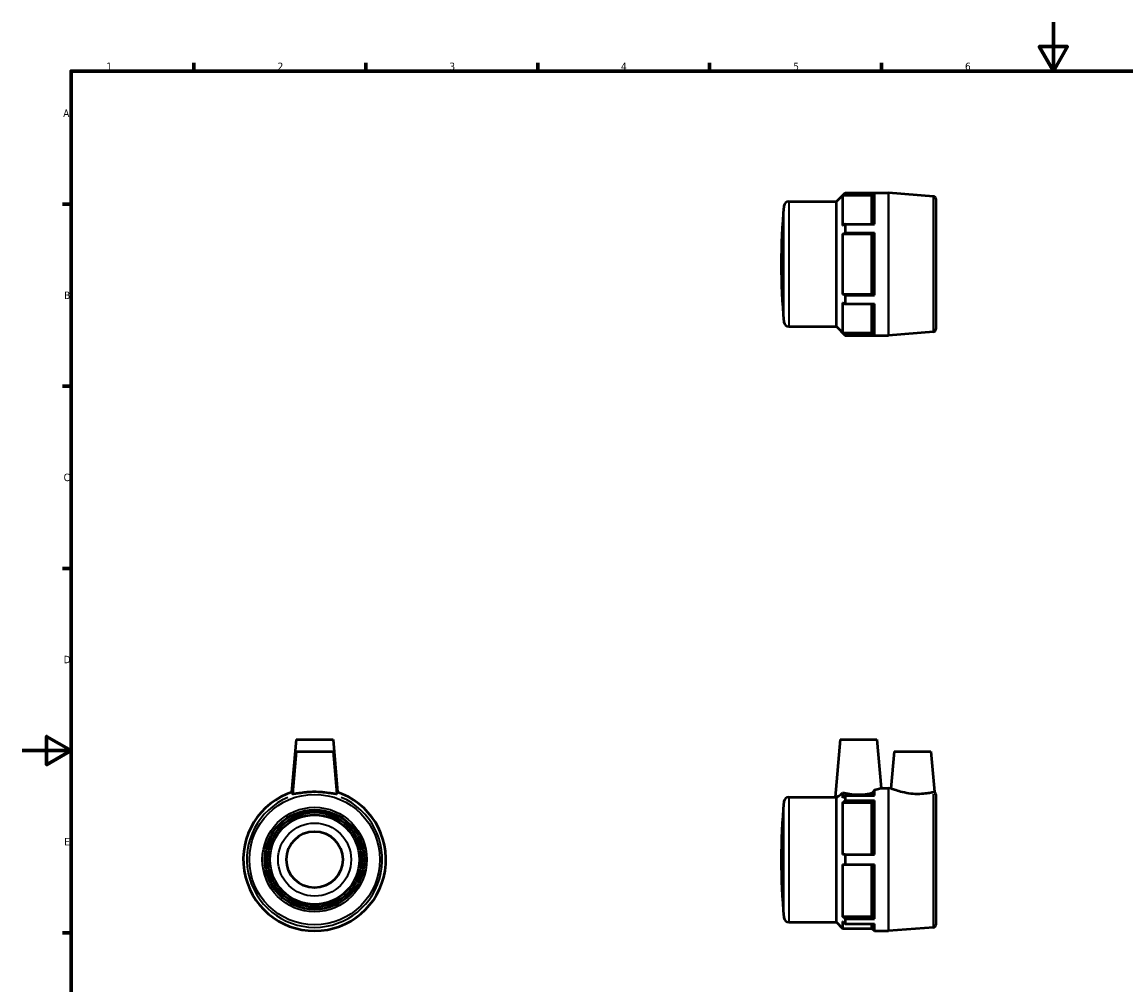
# Model space of a CAD drawing. Header units: millimetres. Extents: x 0 to 900, y -191 to 596.
# Tile 2 of 3: x 0 to 450, y 201 to 594. Entities that reach past the tile are written whole.
import ezdxf

# ---------------------------------------------------------------- set-up
doc = ezdxf.new("R2010")
doc.units = ezdxf.units.MM
for name, color, linetype, lineweight in [('Border (ANSI)', 7, 'Continuous', 70), ('Visible (ANSI)', 7, 'Continuous', 50), ('Visible Narrow (ANSI)', 7, 'Continuous', 35)]:
    doc.layers.add(name, color=color, linetype=linetype, lineweight=lineweight)
doc.styles.add('Note Text (ANSI)', font='tahoma.ttf')

# ---------------------------------------------------------------- blocks, each defined once
blk = doc.blocks.new('Borders Default Border')
at = {"layer": 'Border (ANSI)'}
for p, q in [((70.08, 574), (70.08, 577.45)), ((140.17, 574), (140.17, 577.45)), ((210.25, 574), (210.25, 577.45)), ((280.33, 574), (280.33, 577.45)), ((350.42, 574), (350.42, 577.45)), ((20, 519.75), (16.55, 519.75)), ((20, 445.5), (16.55, 445.5)), ((20, 371.25), (16.55, 371.25)), ((20, 222.75), (16.55, 222.75))]:
    blk.add_line(p, q, dxfattribs=at)
at = {"layer": 'Border (ANSI)', "flags": 128}
for points in [[(420.5, 594), (420.5, 574), (414.73, 584), (426.27, 584), (420.5, 574)], [(20, 20), (20, 574), (821, 574), (821, 20), (20, 20)], [(0, 297), (20, 297), (10, 302.77), (10, 291.23), (20, 297)]]:
    blk.add_lwpolyline(points, dxfattribs=at)
at = {"layer": 'Border (ANSI)', "char_height": 3.05, "attachment_point": 7, "style": 'Note Text (ANSI)'}
for s, insert in [('1', (34.35, 574.4)), ('2', (104.2, 574.4)), ('3', (174.26, 574.34)), ('4', (244.23, 574.4)), ('5', (314.48, 574.34)), ('6', (384.49, 574.34)), ('A', (16.78, 555.35)), ('B', (17.15, 481.1)), ('C', (16.95, 406.8)), ('D', (16.96, 332.6)), ('E', (17.21, 258.35))]:
    blk.add_mtext(s, dxfattribs=dict(at, insert=insert))

msp = doc.modelspace()

# ---------------------------------------------------------------- linework, layer by layer
at = {"layer": 'Visible (ANSI)'}
for p, q in [((332.031, 520.842), (335.601, 524.412)), ((334.581, 523.319), (334.581, 511.089)), ((346.529, 523.319), (334.581, 523.319)), ((335.601, 524.412), (335.601, 524.341)), ((335.601, 524.412), (353.241, 524.412)), ((335.601, 524.341), (347.549, 524.341)), ((346.529, 511.6), (346.529, 523.319)), ((347.549, 511.6), (347.549, 524.341)), ((371.592, 522.957), (353.322, 524.409)), ((312.637, 520.842), (332.031, 520.842)), ((332.031, 469.842), (332.031, 520.842)), ((372.531, 521.94), (372.531, 468.744)), ((335.601, 511.6), (335.601, 508.084)), ((335.601, 511.6), (347.549, 511.6)), ((334.581, 507.573), (334.581, 483.112)), ((346.529, 507.573), (334.581, 507.573)), ((335.601, 508.084), (347.549, 508.084)), ((346.529, 483.112), (346.529, 507.573)), ((347.549, 482.601), (347.549, 508.084)), ((334.581, 483.112), (346.529, 483.112)), ((335.601, 482.601), (335.601, 479.085)), ((335.601, 482.601), (347.549, 482.601)), ((334.581, 479.596), (334.581, 467.366)), ((335.601, 479.085), (347.549, 479.085)), ((346.529, 467.366), (346.529, 479.085)), ((347.549, 466.343), (347.549, 479.085)), ((312.637, 469.842), (332.031, 469.842)), ((332.031, 469.842), (335.601, 466.272)), ((334.581, 467.366), (346.529, 467.366)), ((335.601, 466.343), (335.601, 466.272)), ((335.601, 466.343), (347.549, 466.343)), ((335.601, 466.272), (353.241, 466.272)), ((371.592, 467.728), (353.322, 466.276)), ((111.779, 301.552), (109.899, 280.068)), ((111.779, 301.552), (126.779, 301.552)), ((126.779, 301.552), (128.658, 280.068)), ((333.531, 301.552), (331.475, 278.052)), ((333.531, 301.552), (348.531, 301.552)), ((348.531, 301.552), (350.275, 281.622)), ((111.779, 296.652), (110.267, 279.37)), ((111.779, 296.652), (126.779, 296.652)), ((126.779, 296.652), (128.291, 279.37)), ((355.581, 296.652), (354.259, 281.545)), ((355.581, 296.652), (370.581, 296.652)), ((370.581, 296.652), (372.027, 280.132)), ((334.581, 279.754), (334.581, 277.796)), ((346.529, 278.681), (346.529, 279.537)), ((347.549, 278.681), (347.549, 280.852)), ((350.275, 281.622), (353.241, 281.622)), ((354.259, 281.545), (353.322, 281.619)), ((372.531, 279.15), (372.531, 225.955)), ((312.637, 278.052), (331.475, 278.052)), ((332.031, 227.052), (332.031, 277.842)), ((334.581, 275.766), (334.581, 254.582)), ((346.529, 275.766), (334.581, 275.766)), ((335.601, 278.681), (335.601, 276.651)), ((335.601, 278.681), (347.549, 278.681)), ((335.601, 276.651), (347.549, 276.651)), ((346.529, 254.582), (346.529, 275.766)), ((347.549, 254.582), (347.549, 276.651)), ((335.601, 254.582), (335.601, 250.522)), ((335.601, 254.582), (347.549, 254.582)), ((334.581, 250.522), (334.581, 229.339)), ((335.601, 250.522), (347.549, 250.522)), ((346.529, 229.339), (346.529, 250.522)), ((347.549, 228.453), (347.549, 250.522)), ((312.637, 227.052), (332.031, 227.052)), ((332.031, 227.052), (334.581, 224.502)), ((334.581, 229.339), (346.529, 229.339)), ((334.581, 227.309), (334.581, 224.502)), ((335.601, 228.453), (335.601, 226.423)), ((335.601, 228.453), (347.549, 228.453)), ((335.601, 226.423), (347.549, 226.423)), ((346.529, 224.502), (346.529, 226.423)), ((347.549, 223.482), (347.549, 226.423)), ((334.581, 224.502), (346.529, 224.502)), ((346.529, 224.502), (347.549, 223.482)), ((347.549, 223.482), (353.241, 223.482)), ((371.592, 224.938), (353.322, 223.486))]:
    msp.add_line(p, q, dxfattribs=at)
for radius in [20.3, 19.285, 18.27, 11.49]:
    msp.add_circle((119.279, 252.552), radius, dxfattribs=at)
for centre, radius, start, end in [((353.241, 523.392), 1.02, 85.45565, 90), ((371.511, 521.94), 1.02, 0, 85.45565), ((568.197, 495.342), 258.666, 174.75282, 185.24718), ((312.637, 518.812), 2.03, 90, 174.75282), ((312.637, 471.872), 2.03, 185.24718, 270), ((371.511, 468.744), 1.02, 274.54435, 0), ((353.241, 467.292), 1.02, 270, 274.54435), ((119.279, 252.552), 29.07, 107.90684, 72.09316), ((353.241, 280.602), 1.02, 85.45565, 90), ((371.511, 279.15), 1.02, 0, 68.30591), ((568.197, 252.552), 258.666, 174.75282, 185.24718), ((312.637, 276.022), 2.03, 90, 174.75282), ((312.637, 229.082), 2.03, 185.24718, 270), ((371.511, 225.955), 1.02, 274.54435, 0), ((353.241, 224.502), 1.02, 270, 274.54435)]:
    msp.add_arc(centre, radius, start, end, dxfattribs=at)
for points, weights in [([(334.581, 523.319), (335.082, 523.821), (335.601, 524.341)], [1.00910981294, 1.01039699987, 1.01136158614]), ([(346.529, 523.319), (347.03, 523.821), (347.549, 524.341)], [1.25056936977, 1.25360515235, 1.25624555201]), ([(335.601, 511.6), (335.082, 511.34), (334.581, 511.089)], [1.01136158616, 1.01039699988, 1.00910981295]), ([(334.581, 507.573), (335.082, 507.824), (335.601, 508.084)], [1.00910981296, 1.01039699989, 1.01136158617]), ([(346.529, 507.573), (347.03, 507.824), (347.549, 508.084)], [1.25056936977, 1.25360515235, 1.25624555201]), ([(335.601, 482.601), (335.082, 482.861), (334.581, 483.112)], [1.01136158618, 1.0103969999, 1.00910981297]), ([(347.549, 482.601), (347.03, 482.861), (346.529, 483.112)], [1.256245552, 1.25360515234, 1.25056936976]), ([(334.581, 479.596), (335.082, 479.345), (335.601, 479.085)], [1.00910981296, 1.01039699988, 1.01136158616]), ([(335.601, 466.343), (335.082, 466.864), (334.581, 467.366)], [1.01136158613, 1.01039699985, 1.00910981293]), ([(347.549, 466.343), (347.03, 466.864), (346.529, 467.366)], [1.256245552, 1.25360515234, 1.25056936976]), ([(335.601, 278.681), (335.082, 278.231), (334.581, 277.796)], [1.01136158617, 1.01039699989, 1.00910981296]), ([(334.581, 275.766), (335.082, 276.201), (335.601, 276.651)], [1.00910981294, 1.01039699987, 1.01136158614]), ([(346.529, 275.766), (347.03, 276.201), (347.549, 276.651)], [1.25056936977, 1.25360515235, 1.25624555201]), ([(335.601, 254.582), (335.082, 254.582), (334.581, 254.582)], [1.01136158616, 1.01039699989, 1.00910981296]), ([(334.581, 250.522), (335.082, 250.522), (335.601, 250.522)], [1.00910981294, 1.01039699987, 1.01136158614]), ([(335.601, 228.453), (335.082, 228.904), (334.581, 229.339)], [1.01136158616, 1.01039699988, 1.00910981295]), ([(334.581, 227.309), (335.082, 226.874), (335.601, 226.423)], [1.00910981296, 1.01039699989, 1.01136158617]), ([(347.549, 228.453), (347.03, 228.904), (346.529, 229.339)], [1.256245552, 1.25360515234, 1.25056936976])]:
    msp.add_rational_spline(points, weights, degree=2, dxfattribs=at)
for points, knots in [([(116.495, 280.026), (116.289, 280.011), (116.086, 279.994), (114.792, 279.875), (113.791, 279.735), (112.2, 279.49), (111.5, 279.369), (110.548, 279.253), (110.297, 279.263), (110.267, 279.354), (110.266, 279.361), (110.267, 279.37)], [1.6033801, 1.6033801, 1.6033801, 1.6033801, 1.6644241, 1.6644241, 1.9981241, 1.9981241, 2.3297861, 2.3297861, 2.6614481, 2.6614481, 2.6901766, 2.6901766, 2.6901766, 2.6901766]), ([(122.063, 280.026), (121.146, 280.096), (120.187, 280.132), (118.37, 280.132), (117.411, 280.096), (116.495, 280.026)], [1.05806802, 1.05806802, 1.05806802, 1.05806802, 1.33072405, 1.33072405, 1.60338008, 1.60338008, 1.60338008, 1.60338008]), ([(128.288, 279.346), (128.26, 279.263), (128.009, 279.253), (127.057, 279.369), (126.357, 279.49), (124.766, 279.735), (123.765, 279.875), (122.471, 279.994), (122.268, 280.011), (122.063, 280.026)], [5.4430875, 5.4430875, 5.4430875, 5.4430875, 5.7747495, 5.7747495, 6.1064114, 6.1064114, 6.4401115, 6.4401115, 6.5011555, 6.5011555, 6.5011555, 6.5011555]), ([(332.031, 277.842), (332.313, 278.033), (332.681, 278.289), (333.511, 278.902), (334.025, 279.299), (334.581, 279.754)], [2.60224636, 2.60224636, 2.60224636, 2.60224636, 2.82687652, 2.82687652, 3.06992422, 3.06992422, 3.06992422, 3.06992422]), ([(346.529, 279.537), (345.953, 279.416), (345.315, 279.301), (343.489, 279.045), (342.225, 278.953), (339.837, 278.953), (338.574, 279.045), (336.35, 279.356), (335.372, 279.56), (334.581, 279.754)], [-3.4261605, -3.4261605, -3.4261605, -3.4261605, -3.2170916, -3.2170916, -2.8589482, -2.8589482, -2.5008049, -2.5008049, -2.1682405, -2.1682405, -2.1682405, -2.1682405]), ([(350.275, 281.622), (350.275, 281.622), (350.043, 281.544), (349.109, 281.259), (348.406, 281.056), (347.58, 280.859), (347.564, 280.855), (347.549, 280.852)], [1.41413804, 1.41413804, 1.41413804, 1.41413804, 1.76695968, 1.76695968, 2.11978132, 2.11978132, 2.12656103, 2.12656103, 2.12656103, 2.12656103]), ([(371.592, 280.026), (371.526, 280.011), (371.453, 279.994), (370.935, 279.875), (370.275, 279.735), (368.749, 279.49), (367.78, 279.369), (365.641, 279.253), (364.471, 279.263), (362.202, 279.434), (360.969, 279.614), (358.715, 280.082), (357.693, 280.366), (356.097, 280.862), (355.408, 281.109), (354.489, 281.452), (354.259, 281.545), (354.259, 281.545)], [1.6033801, 1.6033801, 1.6033801, 1.6033801, 1.6644241, 1.6644241, 1.9981241, 1.9981241, 2.3297861, 2.3297861, 2.6614481, 2.6614481, 3.0125853, 3.0125853, 3.3637224, 3.3637224, 3.7079951, 3.7079951, 4.0522678, 4.0522678, 4.0522678, 4.0522678])]:
    msp.add_open_spline(points, degree=3, knots=knots, dxfattribs=at)
for points in [[(128.29, 279.37), (128.291, 279.361), (128.29, 279.354), (128.288, 279.346)], [(347.549, 280.852), (347.221, 280.428), (346.877, 279.983), (346.529, 279.537)], [(372.027, 280.132), (372.027, 280.132), (371.885, 280.096), (371.592, 280.026)], [(332.031, 277.842), (331.658, 277.98), (331.475, 278.052), (331.475, 278.052)]]:
    msp.add_open_spline(points, degree=3, dxfattribs=at)
at = {"layer": 'Visible Narrow (ANSI)'}
for p, q in [((353.241, 466.63), (353.241, 524.054)), ((353.322, 524.051), (353.322, 466.633)), ((371.592, 468.068), (371.592, 522.617)), ((310.615, 471.978), (310.615, 518.707)), ((312.637, 520.528), (312.637, 470.156)), ((353.241, 223.84), (353.241, 281.264)), ((353.322, 281.261), (353.322, 223.843)), ((371.592, 225.256), (371.592, 279.288)), ((310.615, 229.188), (310.615, 275.917)), ((312.637, 277.738), (312.637, 227.366))]:
    msp.add_line(p, q, dxfattribs=at)
for radius in [26.598, 21.32, 14.88]:
    msp.add_circle((119.279, 252.552), radius, dxfattribs=at)
for radius, start, end in [(29.067, 124.11856, 55.88144), (27.615, 113.20757, 66.79243)]:
    msp.add_arc((119.279, 252.552), radius, start, end, dxfattribs=at)

# ---------------------------------------------------------------- block references
msp.add_blockref('Borders Default Border', (0, 0))

doc.saveas('drawing.dxf')
